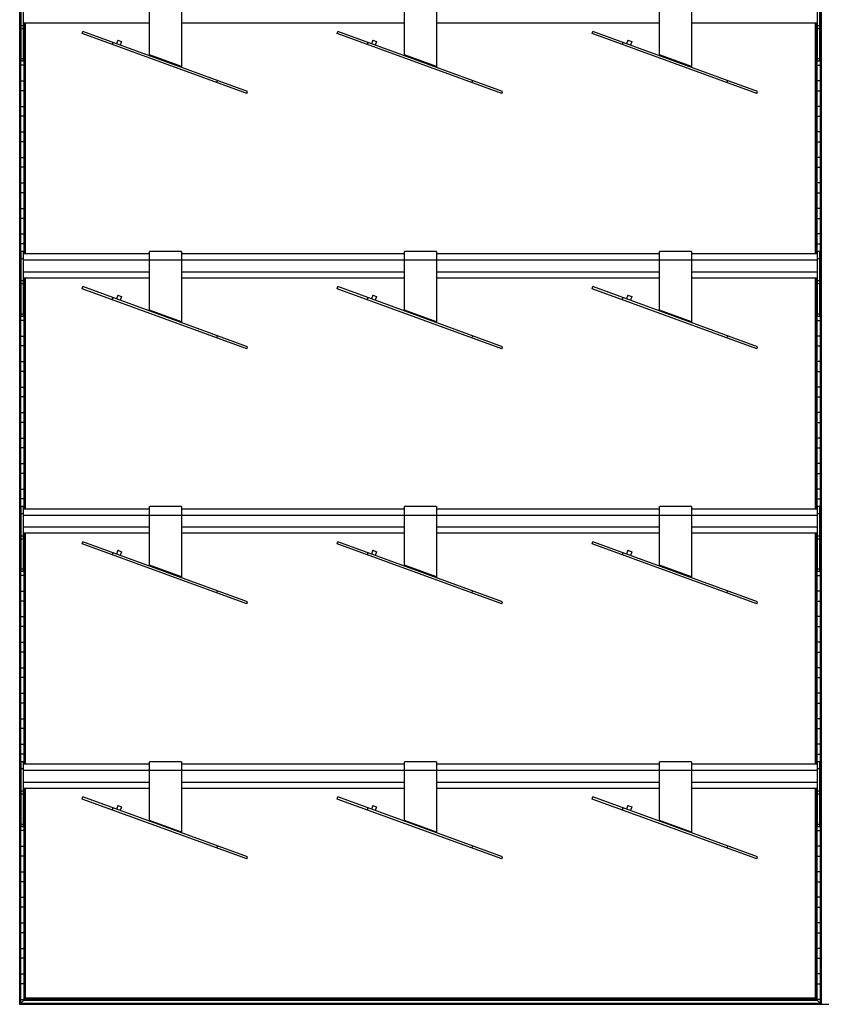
# Model space of a CAD drawing. Header units: millimetres. Extents: x -503 to 1509, y -1200 to 1200.
# Tile 1 of 3: x -503 to 503, y -1200 to 35. Entities that reach past the tile are written whole.
import ezdxf

# ---------------------------------------------------------------- set-up
doc = ezdxf.new("R2010")
doc.units = ezdxf.units.MM

msp = doc.modelspace()

# ---------------------------------------------------------------- linework, layer by layer
at = {"color": 7, "linetype": 'Continuous', "lineweight": 25}
for p, q in [((-502.9, 1200), (-502.9, -1200)), ((-502.5, -1199.7), (-502.5, 1199.7)), ((-501.7, 1198.8), (-501.7, -1198.9)), ((-501.4, -1198.5), (-501.4, 1198.5)), ((501.4, 1198.5), (501.4, -1198.5)), ((501.7, -1198.9), (501.7, 1198.8)), ((502.5, 1199.7), (502.5, -1199.7)), ((502.9, -1200), (502.9, 1200)), ((-501, -17.2), (-501, 64.2)), ((-498, -17.2), (-498, 64.2)), ((-340, -9.3), (-340, 64.3)), ((-300, 64.3), (-300, -23.9)), ((-20, -9.3), (-20, 64.3)), ((20, 64.3), (20, -23.9)), ((300, -9.3), (300, 64.3)), ((340, 64.3), (340, -23.9)), ((498, -17.2), (498, 64.2)), ((501, -17.2), (501, 64.2)), ((-498, 27.3), (-501, 27.3)), ((-498, 31.2), (-340, 31.2)), ((-497.6, 31.2), (-497.6, -258.8)), ((-497.3, -258.8), (-497.3, 31.2)), ((-496.5, 31.2), (-496.5, -258.8)), ((-496.1, -258.8), (-496.1, 31.2)), ((-495.4, -258.8), (-495.4, 31.2)), ((-300, 31.2), (-20, 31.2)), ((20, 31.2), (300, 31.2)), ((340, 31.2), (498, 31.2)), ((495.4, -258.8), (495.4, 31.2)), ((496.1, 31.2), (496.1, -258.8)), ((496.5, -258.8), (496.5, 31.2)), ((497.3, 31.2), (497.3, -258.8)), ((497.6, -258.8), (497.6, 31.2)), ((501, 27.3), (498, 27.3)), ((-501, 22.2), (-501.4, 22.2)), ((-498, 23.5), (-501, 23.5)), ((-497.6, 22.2), (-498, 22.2)), ((-424.6, 17.5), (-423.7, 20.1)), ((-217.9, -57.7), (-424.6, 17.5)), ((-217, -55.2), (-423.7, 20.1)), ((-104.6, 17.5), (-103.7, 20.1)), ((102.1, -57.7), (-104.6, 17.5)), ((103, -55.2), (-103.7, 20.1)), ((215.4, 17.5), (216.3, 20.1)), ((422.1, -57.7), (215.4, 17.5)), ((423, -55.2), (216.3, 20.1)), ((497.6, 22.2), (498, 22.2)), ((501, 23.5), (498, 23.5)), ((501, 22.2), (501.4, 22.2)), ((-501.4, 9.8), (-501, 9.8)), ((-498, 9.8), (-497.6, 9.8)), ((-386.1, 6.4), (-387, 3.8)), ((-379.7, 9.4), (-381.4, 4.7)), ((-379.7, 9.4), (-375, 7.7)), ((-375, 7.7), (-376.7, 3)), ((-66.1, 6.4), (-67, 3.8)), ((-59.7, 9.4), (-61.4, 4.7)), ((-59.7, 9.4), (-55, 7.7)), ((-55, 7.7), (-56.7, 3)), ((253.9, 6.4), (253, 3.8)), ((260.3, 9.4), (258.6, 4.7)), ((260.3, 9.4), (265, 7.7)), ((265, 7.7), (263.3, 3)), ((498, 9.8), (497.6, 9.8)), ((501.4, 9.8), (501, 9.8)), ((-501.4, -9.8), (-501, -9.8)), ((-498, -9.8), (-497.6, -9.8)), ((-340.1, -10.3), (-340, -9.3)), ((-300, -23.9), (-340, -9.3)), ((-20.1, -10.3), (-20, -9.3)), ((20, -23.9), (-20, -9.3)), ((299.9, -10.3), (300, -9.3)), ((340, -23.9), (300, -9.3)), ((498, -9.8), (497.6, -9.8)), ((501.4, -9.8), (501, -9.8)), ((-497.6, -22.2), (-501.4, -22.2)), ((-498, -14.3), (-501, -14.3)), ((-498, -17.2), (-501, -17.2)), ((497.6, -22.2), (501.4, -22.2)), ((501, -14.3), (498, -14.3)), ((501, -17.2), (498, -17.2)), ((-501.4, -41.8), (-497.6, -41.8)), ((-255.5, -44.1), (-254.5, -41.5)), ((64.5, -44.1), (65.5, -41.5)), ((384.5, -44.1), (385.5, -41.5)), ((501.4, -41.8), (497.6, -41.8)), ((-497.6, -54.2), (-501.4, -54.2)), ((-217.9, -57.7), (-217, -55.2)), ((102.1, -57.7), (103, -55.2)), ((422.1, -57.7), (423, -55.2)), ((497.6, -54.2), (501.4, -54.2)), ((-501.4, -73.8), (-497.6, -73.8)), ((501.4, -73.8), (497.6, -73.8)), ((-497.6, -86.2), (-501.4, -86.2)), ((497.6, -86.2), (501.4, -86.2)), ((-501.4, -105.8), (-497.6, -105.8)), ((501.4, -105.8), (497.6, -105.8)), ((-497.6, -118.2), (-501.4, -118.2)), ((497.6, -118.2), (501.4, -118.2)), ((-501.4, -137.8), (-497.6, -137.8)), ((501.4, -137.8), (497.6, -137.8)), ((-497.6, -150.2), (-501.4, -150.2)), ((497.6, -150.2), (501.4, -150.2)), ((-501.4, -169.8), (-497.6, -169.8)), ((501.4, -169.8), (497.6, -169.8)), ((-497.6, -182.2), (-501.4, -182.2)), ((497.6, -182.2), (501.4, -182.2)), ((-501.4, -201.8), (-497.6, -201.8)), ((501.4, -201.8), (497.6, -201.8)), ((-497.6, -214.2), (-501.4, -214.2)), ((497.6, -214.2), (501.4, -214.2)), ((-501.4, -233.8), (-497.6, -233.8)), ((501.4, -233.8), (497.6, -233.8)), ((-497.6, -246.2), (-501.4, -246.2)), ((497.6, -246.2), (501.4, -246.2)), ((-498, -255.8), (-501, -255.8)), ((-501, -337.2), (-501, -255.8)), ((-498, -337.2), (-498, -255.8)), ((-340, -258.8), (-498, -258.8)), ((-300, -255.7), (-340, -255.7)), ((-340, -329.3), (-340, -255.7)), ((-300, -255.7), (-300, -343.9)), ((-20, -258.8), (-300, -258.8)), ((20, -255.7), (-20, -255.7)), ((-20, -329.3), (-20, -255.7)), ((20, -255.7), (20, -343.9)), ((300, -258.8), (20, -258.8)), ((340, -255.7), (300, -255.7)), ((300, -329.3), (300, -255.7)), ((340, -255.7), (340, -343.9)), ((498, -258.8), (340, -258.8)), ((498, -337.2), (498, -255.8)), ((501, -255.8), (498, -255.8)), ((501, -337.2), (501, -255.8)), ((-501.4, -265.8), (-501, -265.8)), ((-498, -264.8), (-501, -264.8)), ((-498, -266.3), (498, -266.3)), ((501, -264.8), (498, -264.8)), ((501.4, -265.8), (501, -265.8)), ((-501, -278.2), (-501.4, -278.2)), ((-498, -281.3), (-340, -281.3)), ((-300, -281.3), (-20, -281.3)), ((20, -281.3), (300, -281.3)), ((340, -281.3), (498, -281.3)), ((501, -278.2), (501.4, -278.2)), ((-498, -292.7), (-501, -292.7)), ((-498, -288.8), (-340, -288.8)), ((-497.6, -288.8), (-497.6, -578.8)), ((-497.3, -578.8), (-497.3, -288.8)), ((-496.5, -288.8), (-496.5, -578.8)), ((-496.1, -578.8), (-496.1, -288.8)), ((-495.4, -578.8), (-495.4, -288.8)), ((-300, -288.8), (-20, -288.8)), ((20, -288.8), (300, -288.8)), ((340, -288.8), (498, -288.8)), ((495.4, -578.8), (495.4, -288.8)), ((496.1, -288.8), (496.1, -578.8)), ((496.5, -578.8), (496.5, -288.8)), ((497.3, -288.8), (497.3, -578.8)), ((497.6, -578.8), (497.6, -288.8)), ((501, -292.7), (498, -292.7)), ((-501.4, -297.8), (-501, -297.8)), ((-498, -296.5), (-501, -296.5)), ((-498, -297.8), (-497.6, -297.8)), ((-424.6, -302.5), (-423.7, -299.9)), ((-217.9, -377.7), (-424.6, -302.5)), ((-217, -375.2), (-423.7, -299.9)), ((-104.6, -302.5), (-103.7, -299.9)), ((102.1, -377.7), (-104.6, -302.5)), ((103, -375.2), (-103.7, -299.9)), ((215.4, -302.5), (216.3, -299.9)), ((422.1, -377.7), (215.4, -302.5)), ((423, -375.2), (216.3, -299.9)), ((498, -297.8), (497.6, -297.8)), ((501, -296.5), (498, -296.5)), ((501.4, -297.8), (501, -297.8)), ((-501, -310.2), (-501.4, -310.2)), ((-497.6, -310.2), (-498, -310.2)), ((-386.1, -313.6), (-387, -316.2)), ((-379.7, -310.6), (-381.4, -315.3)), ((-379.7, -310.6), (-375, -312.3)), ((-375, -312.3), (-376.7, -317)), ((-66.1, -313.6), (-67, -316.2)), ((-59.7, -310.6), (-61.4, -315.3)), ((-59.7, -310.6), (-55, -312.3)), ((-55, -312.3), (-56.7, -317)), ((253.9, -313.6), (253, -316.2)), ((260.3, -310.6), (258.6, -315.3)), ((260.3, -310.6), (265, -312.3)), ((265, -312.3), (263.3, -317)), ((497.6, -310.2), (498, -310.2)), ((501, -310.2), (501.4, -310.2)), ((-501.4, -329.8), (-501, -329.8)), ((-498, -329.8), (-497.6, -329.8)), ((-340.1, -330.3), (-340, -329.3)), ((-300, -343.9), (-340, -329.3)), ((-20.1, -330.3), (-20, -329.3)), ((20, -343.9), (-20, -329.3)), ((299.9, -330.3), (300, -329.3)), ((340, -343.9), (300, -329.3)), ((498, -329.8), (497.6, -329.8)), ((501.4, -329.8), (501, -329.8)), ((-497.6, -342.2), (-501.4, -342.2)), ((-498, -334.3), (-501, -334.3)), ((-498, -337.2), (-501, -337.2)), ((497.6, -342.2), (501.4, -342.2)), ((501, -334.3), (498, -334.3)), ((501, -337.2), (498, -337.2)), ((-501.4, -361.8), (-497.6, -361.8)), ((-255.5, -364.1), (-254.5, -361.5)), ((64.5, -364.1), (65.5, -361.5)), ((384.5, -364.1), (385.5, -361.5)), ((501.4, -361.8), (497.6, -361.8)), ((-497.6, -374.2), (-501.4, -374.2)), ((-217.9, -377.7), (-217, -375.2)), ((102.1, -377.7), (103, -375.2)), ((422.1, -377.7), (423, -375.2)), ((497.6, -374.2), (501.4, -374.2)), ((-501.4, -393.8), (-497.6, -393.8)), ((501.4, -393.8), (497.6, -393.8)), ((-497.6, -406.2), (-501.4, -406.2)), ((497.6, -406.2), (501.4, -406.2)), ((-501.4, -425.8), (-497.6, -425.8)), ((501.4, -425.8), (497.6, -425.8)), ((-497.6, -438.2), (-501.4, -438.2)), ((497.6, -438.2), (501.4, -438.2)), ((-501.4, -457.8), (-497.6, -457.8)), ((501.4, -457.8), (497.6, -457.8)), ((-497.6, -470.2), (-501.4, -470.2)), ((497.6, -470.2), (501.4, -470.2)), ((-501.4, -489.8), (-497.6, -489.8)), ((501.4, -489.8), (497.6, -489.8)), ((-497.6, -502.2), (-501.4, -502.2)), ((497.6, -502.2), (501.4, -502.2)), ((-501.4, -521.8), (-497.6, -521.8)), ((501.4, -521.8), (497.6, -521.8)), ((-497.6, -534.2), (-501.4, -534.2)), ((497.6, -534.2), (501.4, -534.2)), ((-501.4, -553.8), (-497.6, -553.8)), ((501.4, -553.8), (497.6, -553.8)), ((-497.6, -566.2), (-501.4, -566.2)), ((497.6, -566.2), (501.4, -566.2)), ((-501, -657.2), (-501, -575.8)), ((-498, -575.8), (-501, -575.8)), ((-498, -657.2), (-498, -575.8)), ((-340, -578.8), (-498, -578.8)), ((-300, -575.7), (-340, -575.7)), ((-340, -649.3), (-340, -575.7)), ((-300, -575.7), (-300, -663.9)), ((-20, -578.8), (-300, -578.8)), ((20, -575.7), (-20, -575.7)), ((-20, -649.3), (-20, -575.7)), ((20, -575.7), (20, -663.9)), ((300, -578.8), (20, -578.8)), ((340, -575.7), (300, -575.7)), ((300, -649.3), (300, -575.7)), ((340, -575.7), (340, -663.9)), ((498, -578.8), (340, -578.8)), ((501, -575.8), (498, -575.8)), ((498, -657.2), (498, -575.8)), ((501, -657.2), (501, -575.8)), ((-501.4, -585.8), (-501, -585.8)), ((-498, -584.8), (-501, -584.8)), ((-498, -586.3), (498, -586.3)), ((501, -584.8), (498, -584.8)), ((501.4, -585.8), (501, -585.8)), ((-501, -598.2), (-501.4, -598.2)), ((-498, -601.3), (-340, -601.3)), ((-300, -601.3), (-20, -601.3)), ((20, -601.3), (300, -601.3)), ((340, -601.3), (498, -601.3)), ((501, -598.2), (501.4, -598.2)), ((-498, -612.7), (-501, -612.7)), ((-498, -616.5), (-501, -616.5)), ((-498, -608.8), (-340, -608.8)), ((-497.6, -608.8), (-497.6, -898.8)), ((-497.3, -898.8), (-497.3, -608.8)), ((-496.5, -608.8), (-496.5, -898.8)), ((-496.1, -898.8), (-496.1, -608.8)), ((-495.4, -898.8), (-495.4, -608.8)), ((-300, -608.8), (-20, -608.8)), ((20, -608.8), (300, -608.8)), ((340, -608.8), (498, -608.8)), ((495.4, -898.8), (495.4, -608.8)), ((496.1, -608.8), (496.1, -898.8)), ((496.5, -898.8), (496.5, -608.8)), ((497.3, -608.8), (497.3, -898.8)), ((497.6, -898.8), (497.6, -608.8)), ((501, -612.7), (498, -612.7)), ((501, -616.5), (498, -616.5)), ((-501.4, -617.8), (-501, -617.8)), ((-498, -617.8), (-497.6, -617.8)), ((-424.6, -622.5), (-423.7, -619.9)), ((-217.9, -697.7), (-424.6, -622.5)), ((-217, -695.2), (-423.7, -619.9)), ((-104.6, -622.5), (-103.7, -619.9)), ((102.1, -697.7), (-104.6, -622.5)), ((103, -695.2), (-103.7, -619.9)), ((215.4, -622.5), (216.3, -619.9)), ((422.1, -697.7), (215.4, -622.5)), ((423, -695.2), (216.3, -619.9)), ((498, -617.8), (497.6, -617.8)), ((501.4, -617.8), (501, -617.8)), ((-501, -630.2), (-501.4, -630.2)), ((-497.6, -630.2), (-498, -630.2)), ((-386.1, -633.6), (-387, -636.2)), ((-379.7, -630.6), (-381.4, -635.3)), ((-379.7, -630.6), (-375, -632.3)), ((-375, -632.3), (-376.7, -637)), ((-66.1, -633.6), (-67, -636.2)), ((-59.7, -630.6), (-61.4, -635.3)), ((-59.7, -630.6), (-55, -632.3)), ((-55, -632.3), (-56.7, -637)), ((253.9, -633.6), (253, -636.2)), ((260.3, -630.6), (258.6, -635.3)), ((260.3, -630.6), (265, -632.3)), ((265, -632.3), (263.3, -637)), ((497.6, -630.2), (498, -630.2)), ((501, -630.2), (501.4, -630.2)), ((-501.4, -649.8), (-501, -649.8)), ((-498, -654.3), (-501, -654.3)), ((-498, -649.8), (-497.6, -649.8)), ((-340.1, -650.3), (-340, -649.3)), ((-300, -663.9), (-340, -649.3)), ((-20.1, -650.3), (-20, -649.3)), ((20, -663.9), (-20, -649.3)), ((299.9, -650.3), (300, -649.3)), ((340, -663.9), (300, -649.3)), ((498, -649.8), (497.6, -649.8)), ((501, -654.3), (498, -654.3)), ((501.4, -649.8), (501, -649.8)), ((-497.6, -662.2), (-501.4, -662.2)), ((-498, -657.2), (-501, -657.2)), ((497.6, -662.2), (501.4, -662.2)), ((501, -657.2), (498, -657.2)), ((-501.4, -681.8), (-497.6, -681.8)), ((-255.5, -684.1), (-254.5, -681.5)), ((64.5, -684.1), (65.5, -681.5)), ((384.5, -684.1), (385.5, -681.5)), ((501.4, -681.8), (497.6, -681.8)), ((-497.6, -694.2), (-501.4, -694.2)), ((-217.9, -697.7), (-217, -695.2)), ((102.1, -697.7), (103, -695.2)), ((422.1, -697.7), (423, -695.2)), ((497.6, -694.2), (501.4, -694.2)), ((-501.4, -713.8), (-497.6, -713.8)), ((501.4, -713.8), (497.6, -713.8)), ((-497.6, -726.2), (-501.4, -726.2)), ((497.6, -726.2), (501.4, -726.2)), ((-501.4, -745.8), (-497.6, -745.8)), ((501.4, -745.8), (497.6, -745.8)), ((-497.6, -758.2), (-501.4, -758.2)), ((497.6, -758.2), (501.4, -758.2)), ((-501.4, -777.8), (-497.6, -777.8)), ((501.4, -777.8), (497.6, -777.8)), ((-497.6, -790.2), (-501.4, -790.2)), ((497.6, -790.2), (501.4, -790.2)), ((-501.4, -809.8), (-497.6, -809.8)), ((501.4, -809.8), (497.6, -809.8)), ((-497.6, -822.2), (-501.4, -822.2)), ((497.6, -822.2), (501.4, -822.2)), ((-501.4, -841.8), (-497.6, -841.8)), ((501.4, -841.8), (497.6, -841.8)), ((-497.6, -854.2), (-501.4, -854.2)), ((497.6, -854.2), (501.4, -854.2)), ((-501.4, -873.8), (-497.6, -873.8)), ((501.4, -873.8), (497.6, -873.8)), ((-497.6, -886.2), (-501.4, -886.2)), ((497.6, -886.2), (501.4, -886.2)), ((-501, -977.2), (-501, -895.8)), ((-498, -895.8), (-501, -895.8)), ((-498, -977.2), (-498, -895.8)), ((-340, -898.8), (-498, -898.8)), ((-300, -895.7), (-340, -895.7)), ((-340, -969.3), (-340, -895.7)), ((-300, -895.7), (-300, -983.9)), ((-20, -898.8), (-300, -898.8)), ((20, -895.7), (-20, -895.7)), ((-20, -969.3), (-20, -895.7)), ((20, -895.7), (20, -983.9)), ((300, -898.8), (20, -898.8)), ((340, -895.7), (300, -895.7)), ((300, -969.3), (300, -895.7)), ((340, -895.7), (340, -983.9)), ((498, -898.8), (340, -898.8)), ((498, -977.2), (498, -895.8)), ((501, -895.8), (498, -895.8)), ((501, -977.2), (501, -895.8)), ((-501.4, -905.8), (-501, -905.8)), ((-498, -904.8), (-501, -904.8)), ((-498, -906.3), (498, -906.3)), ((501, -904.8), (498, -904.8)), ((501.4, -905.8), (501, -905.8)), ((-501, -918.2), (-501.4, -918.2)), ((-498, -921.3), (-340, -921.3)), ((-300, -921.3), (-20, -921.3)), ((20, -921.3), (300, -921.3)), ((340, -921.3), (498, -921.3)), ((501, -918.2), (501.4, -918.2)), ((-501.4, -937.8), (-501, -937.8)), ((-498, -932.7), (-501, -932.7)), ((-498, -936.5), (-501, -936.5)), ((-498, -928.8), (-340, -928.8)), ((-498, -937.8), (-497.6, -937.8)), ((-497.6, -928.8), (-497.6, -1194.8)), ((-497.3, -1194.4), (-497.3, -928.8)), ((-496.5, -928.8), (-496.5, -1193.6)), ((-496.1, -1193.3), (-496.1, -928.8)), ((-495.4, -1192.5), (-495.4, -928.8)), ((-300, -928.8), (-20, -928.8)), ((20, -928.8), (300, -928.8)), ((340, -928.8), (498, -928.8)), ((495.4, -1192.5), (495.4, -928.8)), ((496.1, -928.8), (496.1, -1193.3)), ((496.5, -1193.6), (496.5, -928.8)), ((497.3, -928.8), (497.3, -1194.4)), ((497.6, -1194.8), (497.6, -928.8)), ((498, -937.8), (497.6, -937.8)), ((501, -932.7), (498, -932.7)), ((501, -936.5), (498, -936.5)), ((501.4, -937.8), (501, -937.8)), ((-501, -950.2), (-501.4, -950.2)), ((-497.6, -950.2), (-498, -950.2)), ((-424.6, -942.5), (-423.7, -939.9)), ((-217.9, -1017.7), (-424.6, -942.5)), ((-217, -1015.2), (-423.7, -939.9)), ((-379.7, -950.6), (-381.4, -955.3)), ((-379.7, -950.6), (-375, -952.3)), ((-104.6, -942.5), (-103.7, -939.9)), ((102.1, -1017.7), (-104.6, -942.5)), ((103, -1015.2), (-103.7, -939.9)), ((-59.7, -950.6), (-61.4, -955.3)), ((-59.7, -950.6), (-55, -952.3)), ((215.4, -942.5), (216.3, -939.9)), ((422.1, -1017.7), (215.4, -942.5)), ((423, -1015.2), (216.3, -939.9)), ((260.3, -950.6), (258.6, -955.3)), ((260.3, -950.6), (265, -952.3)), ((497.6, -950.2), (498, -950.2)), ((501, -950.2), (501.4, -950.2)), ((-386.1, -953.6), (-387, -956.2)), ((-375, -952.3), (-376.7, -957)), ((-66.1, -953.6), (-67, -956.2)), ((-55, -952.3), (-56.7, -957)), ((253.9, -953.6), (253, -956.2)), ((265, -952.3), (263.3, -957)), ((-501.4, -969.8), (-501, -969.8)), ((-498, -974.3), (-501, -974.3)), ((-498, -969.8), (-497.6, -969.8)), ((-340.1, -970.3), (-340, -969.3)), ((-300, -983.9), (-340, -969.3)), ((-20.1, -970.3), (-20, -969.3)), ((20, -983.9), (-20, -969.3)), ((299.9, -970.3), (300, -969.3)), ((340, -983.9), (300, -969.3)), ((498, -969.8), (497.6, -969.8)), ((501, -974.3), (498, -974.3)), ((501.4, -969.8), (501, -969.8)), ((-497.6, -982.2), (-501.4, -982.2)), ((-498, -977.2), (-501, -977.2)), ((497.6, -982.2), (501.4, -982.2)), ((501, -977.2), (498, -977.2)), ((-501.4, -1001.8), (-497.6, -1001.8)), ((-255.5, -1004.1), (-254.5, -1001.5)), ((64.5, -1004.1), (65.5, -1001.5)), ((384.5, -1004.1), (385.5, -1001.5)), ((501.4, -1001.8), (497.6, -1001.8)), ((-497.6, -1014.2), (-501.4, -1014.2)), ((-217.9, -1017.7), (-217, -1015.2)), ((102.1, -1017.7), (103, -1015.2)), ((422.1, -1017.7), (423, -1015.2)), ((497.6, -1014.2), (501.4, -1014.2)), ((-501.4, -1033.8), (-497.6, -1033.8)), ((501.4, -1033.8), (497.6, -1033.8)), ((-497.6, -1046.2), (-501.4, -1046.2)), ((497.6, -1046.2), (501.4, -1046.2)), ((-501.4, -1065.8), (-497.6, -1065.8)), ((501.4, -1065.8), (497.6, -1065.8)), ((-497.6, -1078.2), (-501.4, -1078.2)), ((497.6, -1078.2), (501.4, -1078.2)), ((-501.4, -1097.8), (-497.6, -1097.8)), ((501.4, -1097.8), (497.6, -1097.8)), ((-497.6, -1110.2), (-501.4, -1110.2)), ((497.6, -1110.2), (501.4, -1110.2)), ((-501.4, -1129.8), (-497.6, -1129.8)), ((501.4, -1129.8), (497.6, -1129.8)), ((-497.6, -1142.2), (-501.4, -1142.2)), ((497.6, -1142.2), (501.4, -1142.2)), ((-501.4, -1161.8), (-497.6, -1161.8)), ((501.4, -1161.8), (497.6, -1161.8)), ((-497.6, -1174.2), (-501.4, -1174.2)), ((497.6, -1174.2), (501.4, -1174.2)), ((-501.4, -1193.8), (-497.6, -1193.8)), ((-497.6, -1194.8), (-501.4, -1198.5)), ((-497.6, -1194.8), (497.6, -1194.8)), ((-497.3, -1194.4), (-496.5, -1193.6)), ((-497.3, -1194.4), (497.3, -1194.4)), ((-496.5, -1193.6), (496.5, -1193.6)), ((-495.4, -1192.5), (-496.1, -1193.3)), ((-496.1, -1193.3), (496.1, -1193.3)), ((495.4, -1192.5), (-495.4, -1192.5)), ((495.4, -1192.5), (496.1, -1193.3)), ((497.3, -1194.4), (496.5, -1193.6)), ((501.4, -1193.8), (497.6, -1193.8)), ((497.6, -1194.8), (501.4, -1198.5)), ((-502.9, -1200), (1508.6, -1200)), ((-502.5, -1199.7), (-501.7, -1198.9)), ((-502.5, -1199.7), (502.5, -1199.7)), ((-501.7, -1198.9), (501.7, -1198.9)), ((-501.4, -1198.5), (501.4, -1198.5)), ((502.5, -1199.7), (501.7, -1198.9))]:
    msp.add_line(p, q, dxfattribs=at)
for points in [[(-339.1, -10.7), (-339.2, -10.7), (-339.4, -10.6), (-339.6, -10.2), (-339.8, -9.8), (-339.9, -9.5), (-340, -9.3)], [(-19.1, -10.7), (-19.2, -10.7), (-19.4, -10.6), (-19.6, -10.2), (-19.8, -9.8), (-19.9, -9.5), (-20, -9.3)], [(300.9, -10.7), (300.8, -10.7), (300.6, -10.6), (300.4, -10.2), (300.2, -9.8), (300.1, -9.5), (300, -9.3)], [(-300, -23.9), (-300, -24), (-300.1, -24.2), (-300.2, -24.6), (-300.3, -24.8), (-300.3, -24.8), (-300.3, -24.8)], [(20, -23.9), (20, -24), (19.9, -24.2), (19.8, -24.6), (19.7, -24.8), (19.7, -24.8), (19.7, -24.8)], [(340, -23.9), (340, -24), (339.9, -24.2), (339.8, -24.6), (339.7, -24.8), (339.7, -24.8), (339.7, -24.8)], [(-339.1, -330.7), (-339.2, -330.7), (-339.4, -330.6), (-339.6, -330.2), (-339.8, -329.8), (-339.9, -329.5), (-340, -329.3)], [(-19.1, -330.7), (-19.2, -330.7), (-19.4, -330.6), (-19.6, -330.2), (-19.8, -329.8), (-19.9, -329.5), (-20, -329.3)], [(300.9, -330.7), (300.8, -330.7), (300.6, -330.6), (300.4, -330.2), (300.2, -329.8), (300.1, -329.5), (300, -329.3)], [(-300, -343.9), (-300, -344), (-300.1, -344.2), (-300.2, -344.6), (-300.3, -344.8), (-300.3, -344.8), (-300.3, -344.8)], [(20, -343.9), (20, -344), (19.9, -344.2), (19.8, -344.6), (19.7, -344.8), (19.7, -344.8), (19.7, -344.8)], [(340, -343.9), (340, -344), (339.9, -344.2), (339.8, -344.6), (339.7, -344.8), (339.7, -344.8), (339.7, -344.8)], [(-339.1, -650.7), (-339.2, -650.7), (-339.4, -650.6), (-339.6, -650.2), (-339.8, -649.8), (-339.9, -649.5), (-340, -649.3)], [(-19.1, -650.7), (-19.2, -650.7), (-19.4, -650.6), (-19.6, -650.2), (-19.8, -649.8), (-19.9, -649.5), (-20, -649.3)], [(300.9, -650.7), (300.8, -650.7), (300.6, -650.6), (300.4, -650.2), (300.2, -649.8), (300.1, -649.5), (300, -649.3)], [(-300, -663.9), (-300, -664), (-300.1, -664.2), (-300.2, -664.6), (-300.3, -664.8), (-300.3, -664.8), (-300.3, -664.8)], [(20, -663.9), (20, -664), (19.9, -664.2), (19.8, -664.6), (19.7, -664.8), (19.7, -664.8), (19.7, -664.8)], [(340, -663.9), (340, -664), (339.9, -664.2), (339.8, -664.6), (339.7, -664.8), (339.7, -664.8), (339.7, -664.8)], [(-339.1, -970.7), (-339.2, -970.7), (-339.4, -970.6), (-339.6, -970.2), (-339.8, -969.8), (-339.9, -969.5), (-340, -969.3)], [(-19.1, -970.7), (-19.2, -970.7), (-19.4, -970.6), (-19.6, -970.2), (-19.8, -969.8), (-19.9, -969.5), (-20, -969.3)], [(300.9, -970.7), (300.8, -970.7), (300.6, -970.6), (300.4, -970.2), (300.2, -969.8), (300.1, -969.5), (300, -969.3)], [(-300, -983.9), (-300, -984), (-300.1, -984.2), (-300.2, -984.6), (-300.3, -984.8), (-300.3, -984.8), (-300.3, -984.8)], [(20, -983.9), (20, -984), (19.9, -984.2), (19.8, -984.6), (19.7, -984.8), (19.7, -984.8), (19.7, -984.8)], [(340, -983.9), (340, -984), (339.9, -984.2), (339.8, -984.6), (339.7, -984.8), (339.7, -984.8), (339.7, -984.8)]]:
    msp.add_open_spline(points, degree=3, dxfattribs=at)
for points in [[(-497.3, -1194.4), (-497.3, -1194.4), (-497.4, -1194.5), (-497.4, -1194.6), (-497.5, -1194.6), (-497.6, -1194.7), (-497.6, -1194.7), (-497.6, -1194.7), (-497.6, -1194.8), (-497.6, -1194.8)], [(-497.3, -1194.4), (-497.3, -1194.4), (-497.4, -1194.5), (-497.4, -1194.6), (-497.5, -1194.6), (-497.6, -1194.7), (-497.6, -1194.7), (-497.6, -1194.7), (-497.6, -1194.8), (-497.6, -1194.8)], [(-496.1, -1193.3), (-496.1, -1193.3), (-496.1, -1193.3), (-496.2, -1193.3), (-496.2, -1193.3), (-496.3, -1193.4), (-496.3, -1193.4), (-496.4, -1193.5), (-496.4, -1193.6), (-496.5, -1193.6)], [(-496.1, -1193.3), (-496.1, -1193.3), (-496.1, -1193.3), (-496.2, -1193.3), (-496.2, -1193.3), (-496.3, -1193.4), (-496.3, -1193.4), (-496.4, -1193.5), (-496.4, -1193.6), (-496.5, -1193.6)], [(496.1, -1193.3), (496.1, -1193.3), (496.1, -1193.3), (496.2, -1193.3), (496.2, -1193.3), (496.3, -1193.4), (496.3, -1193.4), (496.4, -1193.5), (496.4, -1193.6), (496.5, -1193.6)], [(496.1, -1193.3), (496.1, -1193.3), (496.1, -1193.3), (496.2, -1193.3), (496.2, -1193.3), (496.3, -1193.4), (496.3, -1193.4), (496.4, -1193.5), (496.4, -1193.6), (496.5, -1193.6)], [(497.3, -1194.4), (497.3, -1194.4), (497.4, -1194.5), (497.4, -1194.6), (497.5, -1194.6), (497.6, -1194.7), (497.6, -1194.7), (497.6, -1194.7), (497.6, -1194.8), (497.6, -1194.8)], [(497.3, -1194.4), (497.3, -1194.4), (497.4, -1194.5), (497.4, -1194.6), (497.5, -1194.6), (497.6, -1194.7), (497.6, -1194.7), (497.6, -1194.7), (497.6, -1194.8), (497.6, -1194.8)], [(-502.5, -1199.7), (-502.6, -1199.7), (-502.6, -1199.7), (-502.7, -1199.8), (-502.7, -1199.9), (-502.8, -1199.9), (-502.8, -1200), (-502.9, -1200), (-502.9, -1200), (-502.9, -1200)], [(-502.5, -1199.7), (-502.6, -1199.7), (-502.6, -1199.7), (-502.7, -1199.8), (-502.7, -1199.9), (-502.8, -1199.9), (-502.8, -1200), (-502.9, -1200), (-502.9, -1200), (-502.9, -1200)], [(-501.4, -1198.5), (-501.4, -1198.5), (-501.4, -1198.5), (-501.4, -1198.5), (-501.4, -1198.6), (-501.5, -1198.6), (-501.5, -1198.7), (-501.6, -1198.8), (-501.7, -1198.8), (-501.7, -1198.9)], [(-501.4, -1198.5), (-501.4, -1198.5), (-501.4, -1198.5), (-501.4, -1198.5), (-501.4, -1198.6), (-501.5, -1198.6), (-501.5, -1198.7), (-501.6, -1198.8), (-501.7, -1198.8), (-501.7, -1198.9)], [(501.4, -1198.5), (501.4, -1198.5), (501.4, -1198.5), (501.4, -1198.5), (501.4, -1198.6), (501.5, -1198.6), (501.5, -1198.7), (501.6, -1198.8), (501.7, -1198.8), (501.7, -1198.9)], [(501.4, -1198.5), (501.4, -1198.5), (501.4, -1198.5), (501.4, -1198.5), (501.4, -1198.6), (501.5, -1198.6), (501.5, -1198.7), (501.6, -1198.8), (501.7, -1198.8), (501.7, -1198.9)], [(502.5, -1199.7), (502.6, -1199.7), (502.6, -1199.7), (502.7, -1199.8), (502.7, -1199.9), (502.8, -1199.9), (502.8, -1200), (502.9, -1200), (502.9, -1200), (502.9, -1200)], [(502.5, -1199.7), (502.6, -1199.7), (502.6, -1199.7), (502.7, -1199.8), (502.7, -1199.9), (502.8, -1199.9), (502.8, -1200), (502.9, -1200), (502.9, -1200), (502.9, -1200)]]:
    msp.add_open_spline(points, degree=3, knots=[0, 0, 0, 0, 0.25, 0.25, 0.5, 0.5, 0.75, 0.75, 1, 1, 1, 1], dxfattribs=at)

doc.saveas('drawing.dxf')
